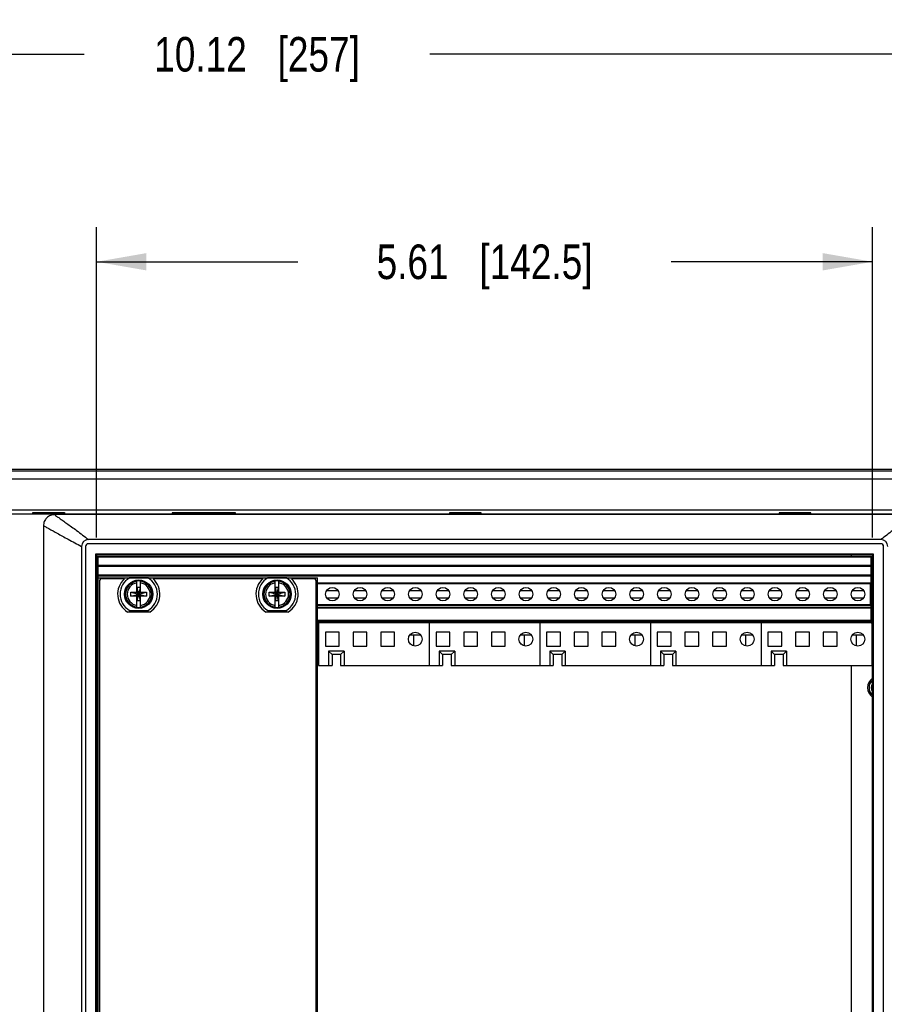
# Model space of a CAD drawing. Header units: inches. Extents: x 0 to 34, y 0 to 22.
# Tile 20 of 43: x 5.4 to 8.5, y 14.3 to 17.8. Entities that reach past the tile are written whole.
import ezdxf

# ---------------------------------------------------------------- set-up
doc = ezdxf.new("R2010")
doc.units = ezdxf.units.IN
doc.header["$LTSCALE"] = 1.87
doc.header["$MEASUREMENT"] = 0
doc.layers.get('0').update_dxf_attribs({"linetype": 'CONTINUOUS'})
doc.layers.add('02___PRT_ALL_AXES', color=7, linetype='CONTINUOUS')
doc.layers.add('DIMENSIONS', color=7, linetype='CONTINUOUS')
doc.styles.get("Standard").update_dxf_attribs({"font": 'txt', "width": 0.8})
doc.dimstyles.new('DIMSTYLE_1', dxfattribs={"dimtxt": 0.125, "dimasz": 0.18, "dimexe": 0.18, "dimexo": 0.0625, "dimgap": 0.09, "dimtad": 0, "dimtih": 1, "dimtoh": 1, "dimlfac": 2, "dimzin": 4, "dimdsep": 46, "dimtxsty": 'STANDARD', "dimblk": '_FILLED', "dimblk1": '_FILLED', "dimblk2": '_FILLED', "dimcen": 0.09, "dimadec": 0, "dimazin": 0, "dimtfac": 1, "dimtofl": 0, "dimtmove": 0, "dimatfit": 3, "dimldrblk": '_FILLED', "dimfxl": 1, "dimtolj": 1, "dimtzin": 4, "dimarcsym": 0})

# ---------------------------------------------------------------- blocks, each defined once
blk = doc.blocks.new('_FILLED')
at = {"color": 0, "linetype": 'BYBLOCK'}
blk.add_solid([(0, 0), (-1, 0.174), (-1, -0.174)], dxfattribs=at)
blk = doc.blocks.new('*D0')
at = {"layer": 'DIMENSIONS', "color": 2, "linetype": 'CONTINUOUS'}
for p, q in [((3.7281, 16.2219), (3.7281, 17.8244)), ((8.7881, 16.2219), (8.7881, 17.8244)), ((3.7281, 17.6994), (5.6331, 17.6994)), ((8.7881, 17.6994), (6.8831, 17.6994))]:
    blk.add_line(p, q, dxfattribs=at)
at = {"layer": 'DIMENSIONS', "color": 2, "linetype": 'CONTINUOUS', "xscale": 0.18, "yscale": 0.18, "zscale": 0.18, "rotation": 180}
blk.add_blockref('_FILLED', (3.7281, 17.6994), dxfattribs=at)
at = {"layer": 'DIMENSIONS', "color": 2, "linetype": 'CONTINUOUS', "xscale": 0.18, "yscale": 0.18, "zscale": 0.18}
blk.add_blockref('_FILLED', (8.7881, 17.6994), dxfattribs=at)
at = {"layer": 'DIMENSIONS', "color": 2, "linetype": 'CONTINUOUS', "insert": (6.2581, 17.7619), "char_height": 0.125, "width": 1.125, "attachment_point": 2, "line_spacing_factor": 0.9}
blk.add_mtext('10.12{\\Ftxt.shx;\\W1.000000;\\H0.125000; }[257]', dxfattribs=at)
blk = doc.blocks.new('*D19')
at = {"layer": 'DIMENSIONS', "color": 2, "linetype": 'CONTINUOUS'}
for p, q in [((5.6781, 15.9529), (5.6781, 17.0744)), ((8.4831, 15.9529), (8.4831, 17.0744)), ((5.6781, 16.9494), (6.4056, 16.9494)), ((8.4831, 16.9494), (7.7556, 16.9494))]:
    blk.add_line(p, q, dxfattribs=at)
at = {"layer": 'DIMENSIONS', "color": 2, "linetype": 'CONTINUOUS', "xscale": 0.18, "yscale": 0.18, "zscale": 0.18, "rotation": 180}
blk.add_blockref('_FILLED', (5.6781, 16.9494), dxfattribs=at)
at = {"layer": 'DIMENSIONS', "color": 2, "linetype": 'CONTINUOUS', "xscale": 0.18, "yscale": 0.18, "zscale": 0.18}
blk.add_blockref('_FILLED', (8.4831, 16.9494), dxfattribs=at)
at = {"layer": 'DIMENSIONS', "color": 2, "linetype": 'CONTINUOUS', "insert": (7.0806, 17.0119), "char_height": 0.125, "width": 1.225, "attachment_point": 2, "line_spacing_factor": 0.9}
blk.add_mtext('5.61{\\Ftxt.shx;\\W1.000000;\\H0.125000; }[142.5]', dxfattribs=at)
blk = doc.blocks.new('*D20')
at = {"layer": 'DIMENSIONS', "color": 2, "linetype": 'CONTINUOUS'}
for p, q in [((8.4831, 15.9529), (8.4831, 17.0744)), ((8.7881, 16.2219), (8.7881, 17.0744)), ((8.4831, 16.9494), (8.1231, 16.9494)), ((8.7881, 16.9494), (9.1335, 16.9494))]:
    blk.add_line(p, q, dxfattribs=at)
at = {"layer": 'DIMENSIONS', "color": 2, "linetype": 'CONTINUOUS', "xscale": 0.18, "yscale": 0.18, "zscale": 0.18}
blk.add_blockref('_FILLED', (8.4831, 16.9494), dxfattribs=at)
at = {"layer": 'DIMENSIONS', "color": 2, "linetype": 'CONTINUOUS', "xscale": 0.18, "yscale": 0.18, "zscale": 0.18, "rotation": 180}
blk.add_blockref('_FILLED', (8.7881, 16.9494), dxfattribs=at)
at = {"layer": 'DIMENSIONS', "color": 2, "linetype": 'CONTINUOUS', "insert": (9.196, 17.0119), "char_height": 0.125, "width": 1.025, "attachment_point": 1, "line_spacing_factor": 0.9}
blk.add_mtext('.61{\\Ftxt.shx;\\W1.000000;\\H0.125000; }[15.5]', dxfattribs=at)

msp = doc.modelspace()

# ---------------------------------------------------------------- linework, layer by layer
at = {"color": 7, "linetype": 'CONTINUOUS'}
for p, q in [((3.76804, 16.19943), (8.74807, 16.19943)), ((3.77316, 16.19431), (8.74295, 16.19431)), ((3.77316, 16.16437), (8.74295, 16.16437)), ((3.7735, 16.05241), (8.74261, 16.05241)), ((3.77884, 16.05228), (8.73727, 16.05228)), ((8.74261, 16.037), (3.7735, 16.037)), ((5.44811, 16.03713), (5.44811, 16.04263)), ((5.44968, 16.04106), (5.44811, 16.04263)), ((5.44811, 16.04263), (5.562, 16.04263)), ((5.44964, 16.04089), (5.45703, 16.03942)), ((5.44968, 16.03713), (5.44968, 16.04106)), ((5.55308, 16.03942), (5.45703, 16.03942)), ((5.46527, 16.03875), (5.45736, 16.03743)), ((5.54583, 16.03875), (5.46527, 16.03875)), ((8.63605, 16.03543), (5.52605, 16.03543)), ((5.55278, 16.03759), (5.54583, 16.03875)), ((5.56047, 16.04089), (5.55308, 16.03942)), ((5.56043, 16.04106), (5.562, 16.04263)), ((5.56043, 16.04106), (5.56043, 16.03713)), ((5.562, 16.04263), (5.562, 16.03713)), ((5.95069, 16.042), (5.95069, 16.03713)), ((5.95069, 16.042), (5.95527, 16.03742)), ((6.18042, 16.042), (5.95069, 16.042)), ((6.17584, 16.03742), (6.18042, 16.042)), ((6.18042, 16.03713), (6.18042, 16.042)), ((6.95411, 16.04193), (6.95411, 16.03713)), ((6.95568, 16.04036), (6.95411, 16.04193)), ((7.068, 16.04193), (6.95411, 16.04193)), ((6.95564, 16.04019), (6.96303, 16.03872)), ((6.95568, 16.04036), (6.95568, 16.03713)), ((6.97027, 16.03872), (6.96303, 16.03872)), ((6.97027, 16.03875), (6.96322, 16.03757)), ((7.05886, 16.03741), (7.05083, 16.03875)), ((7.05908, 16.03872), (7.05083, 16.03872)), ((7.06647, 16.04019), (7.05908, 16.03872)), ((7.06643, 16.04036), (7.068, 16.04193)), ((7.06643, 16.03713), (7.06643, 16.04036)), ((7.068, 16.03713), (7.068, 16.04193)), ((8.14611, 16.04193), (8.14611, 16.03713)), ((8.26, 16.04193), (8.14611, 16.04193)), ((8.14768, 16.04036), (8.14611, 16.04193)), ((8.14764, 16.04019), (8.15503, 16.03872)), ((8.14768, 16.04036), (8.14768, 16.03713)), ((8.16227, 16.03872), (8.15503, 16.03872)), ((8.16227, 16.03875), (8.15522, 16.03757)), ((8.25086, 16.03741), (8.24283, 16.03875)), ((8.25108, 16.03872), (8.24283, 16.03872)), ((8.25847, 16.04019), (8.25108, 16.03872)), ((8.25843, 16.04036), (8.26, 16.04193)), ((8.25843, 16.03713), (8.25843, 16.04036)), ((8.26, 16.03713), (8.26, 16.04193)), ((5.48605, 15.99543), (5.48605, 12.91893)), ((5.64855, 15.94517), (5.64855, 15.94543)), ((8.51355, 15.94543), (5.64855, 15.94543)), ((8.51355, 15.94517), (8.51355, 15.94543)), ((5.62355, 15.92043), (5.62355, 13.15843)), ((5.62382, 15.92043), (5.62355, 15.92043)), ((5.63813, 15.92036), (5.63813, 13.1585)), ((5.63839, 15.92009), (5.63813, 15.92036)), ((5.63839, 15.92009), (5.63839, 13.15876)), ((5.64839, 15.93009), (5.64813, 15.93036)), ((8.51298, 15.93036), (5.64813, 15.93036)), ((8.51272, 15.93009), (5.64839, 15.93009)), ((8.51272, 15.93009), (8.51298, 15.93036)), ((8.52272, 15.92009), (8.52298, 15.92036)), ((8.52272, 13.15876), (8.52272, 15.92009)), ((8.52298, 13.1585), (8.52298, 15.92036)), ((5.67522, 13.18559), (5.67522, 15.89327)), ((5.67805, 15.89043), (5.67522, 15.89327)), ((5.67522, 15.89327), (8.48589, 15.89327)), ((5.67805, 15.89043), (5.67805, 13.18843)), ((8.48305, 15.89043), (5.67805, 15.89043)), ((5.6833, 15.79693), (5.6833, 15.88545)), ((5.6833, 15.88545), (8.4783, 15.88545)), ((5.6833, 15.88295), (8.4783, 15.88295)), ((8.4783, 15.85045), (8.4783, 15.88545)), ((8.48305, 15.89043), (8.48589, 15.89327)), ((8.48305, 13.18843), (8.48305, 15.89043)), ((8.48589, 15.89327), (8.48589, 13.18559)), ((5.6833, 15.85295), (8.4783, 15.85295)), ((5.6833, 15.85045), (8.4783, 15.85045)), ((8.4783, 15.84795), (5.6833, 15.84795)), ((8.4783, 15.81545), (8.4783, 15.85012)), ((5.6838, 15.80695), (5.67805, 15.80695)), ((5.6833, 15.81795), (8.4783, 15.81795)), ((5.6833, 15.81545), (8.4783, 15.81545)), ((8.4783, 15.81295), (5.6833, 15.81295)), ((5.77855, 15.80395), (5.6983, 15.80395)), ((5.86398, 15.80645), (5.79663, 15.80645)), ((6.27855, 15.80395), (5.88205, 15.80395)), ((6.36398, 15.80645), (6.29663, 15.80645)), ((6.4623, 15.80395), (6.38205, 15.80395)), ((8.4783, 15.64445), (8.4783, 15.81512)), ((8.48305, 15.80695), (8.4783, 15.80695)), ((5.6883, 15.79395), (5.6883, 13.29045)), ((5.82341, 15.75381), (5.82341, 15.79528)), ((5.82445, 15.72369), (5.83616, 15.77221)), ((5.82445, 15.77221), (5.82445, 15.75381)), ((5.83616, 15.72369), (5.82445, 15.77221)), ((5.83616, 15.77221), (5.82445, 15.77221)), ((5.83616, 15.75381), (5.83616, 15.77221)), ((5.83719, 15.75381), (5.83719, 15.79528)), ((6.32341, 15.75381), (6.32341, 15.79528)), ((6.32445, 15.72369), (6.33616, 15.77221)), ((6.32445, 15.77221), (6.32445, 15.75381)), ((6.33616, 15.72369), (6.32445, 15.77221)), ((6.33616, 15.77221), (6.32445, 15.77221)), ((6.33616, 15.75381), (6.33616, 15.77221)), ((6.33719, 15.75381), (6.33719, 15.79528)), ((6.4723, 13.29045), (6.4723, 15.79395)), ((6.4768, 15.7892), (8.4783, 15.7892)), ((6.4768, 15.7867), (8.4783, 15.7867)), ((8.47405, 15.7867), (8.47405, 15.7092)), ((5.80176, 15.74106), (5.80176, 15.75484)), ((5.80176, 15.75484), (5.85885, 15.74106)), ((5.80176, 15.74106), (5.85885, 15.75484)), ((5.80176, 15.75484), (5.82341, 15.75484)), ((5.82341, 15.74106), (5.80176, 15.74106)), ((5.82341, 15.75381), (5.82445, 15.75381)), ((5.82341, 15.70063), (5.82341, 15.7421)), ((5.82341, 15.7421), (5.82445, 15.7421)), ((5.82445, 15.7421), (5.83616, 15.75381)), ((5.83616, 15.7421), (5.82445, 15.75381)), ((5.82445, 15.7421), (5.82445, 15.72369)), ((5.83719, 15.75381), (5.83616, 15.75381)), ((5.83616, 15.72369), (5.83616, 15.7421)), ((5.83719, 15.7421), (5.83616, 15.7421)), ((5.83719, 15.75484), (5.85885, 15.75484)), ((5.83719, 15.70063), (5.83719, 15.7421)), ((5.85885, 15.74106), (5.83719, 15.74106)), ((5.85885, 15.75484), (5.85885, 15.74106)), ((6.30176, 15.74106), (6.30176, 15.75484)), ((6.30176, 15.74106), (6.35885, 15.75484)), ((6.30176, 15.75484), (6.32341, 15.75484)), ((6.30176, 15.75484), (6.35885, 15.74106)), ((6.32341, 15.74106), (6.30176, 15.74106)), ((6.32341, 15.75381), (6.32445, 15.75381)), ((6.32341, 15.70063), (6.32341, 15.7421)), ((6.32341, 15.7421), (6.32445, 15.7421)), ((6.32445, 15.7421), (6.33616, 15.75381)), ((6.33616, 15.7421), (6.32445, 15.75381)), ((6.32445, 15.7421), (6.32445, 15.72369)), ((6.33719, 15.75381), (6.33616, 15.75381)), ((6.33616, 15.72369), (6.33616, 15.7421)), ((6.33719, 15.7421), (6.33616, 15.7421)), ((6.33719, 15.75484), (6.35885, 15.75484)), ((6.33719, 15.70063), (6.33719, 15.7421)), ((6.35885, 15.74106), (6.33719, 15.74106)), ((6.35885, 15.75484), (6.35885, 15.74106)), ((6.51015, 15.7617), (6.55046, 15.7617)), ((6.51015, 15.7342), (6.55046, 15.7342)), ((6.61015, 15.7617), (6.65046, 15.7617)), ((6.61015, 15.7342), (6.65046, 15.7342)), ((6.71015, 15.7617), (6.75046, 15.7617)), ((6.71015, 15.7342), (6.75046, 15.7342)), ((6.81015, 15.7617), (6.85046, 15.7617)), ((6.81015, 15.7342), (6.85046, 15.7342)), ((6.91015, 15.7617), (6.95046, 15.7617)), ((6.91015, 15.7342), (6.95046, 15.7342)), ((7.01015, 15.7617), (7.05046, 15.7617)), ((7.01015, 15.7342), (7.05046, 15.7342)), ((7.11015, 15.7617), (7.15046, 15.7617)), ((7.11015, 15.7342), (7.15046, 15.7342)), ((7.21015, 15.7617), (7.25046, 15.7617)), ((7.21015, 15.7342), (7.25046, 15.7342)), ((7.31015, 15.7617), (7.35046, 15.7617)), ((7.31015, 15.7342), (7.35046, 15.7342)), ((7.41015, 15.7617), (7.45046, 15.7617)), ((7.41015, 15.7342), (7.45046, 15.7342)), ((7.51015, 15.7617), (7.55046, 15.7617)), ((7.51015, 15.7342), (7.55046, 15.7342)), ((7.61015, 15.7617), (7.65046, 15.7617)), ((7.61015, 15.7342), (7.65046, 15.7342)), ((7.71015, 15.7617), (7.75046, 15.7617)), ((7.71015, 15.7342), (7.75046, 15.7342)), ((7.81015, 15.7617), (7.85046, 15.7617)), ((7.81015, 15.7342), (7.85046, 15.7342)), ((7.91015, 15.7617), (7.95046, 15.7617)), ((7.91015, 15.7342), (7.95046, 15.7342)), ((8.01015, 15.7617), (8.05046, 15.7617)), ((8.01015, 15.7342), (8.05046, 15.7342)), ((8.11015, 15.7617), (8.15046, 15.7617)), ((8.11015, 15.7342), (8.15046, 15.7342)), ((8.21015, 15.7617), (8.25046, 15.7617)), ((8.21015, 15.7342), (8.25046, 15.7342)), ((8.31015, 15.7617), (8.35046, 15.7617)), ((8.31015, 15.7342), (8.35046, 15.7342)), ((8.41015, 15.7617), (8.45046, 15.7617)), ((8.41015, 15.7342), (8.45046, 15.7342)), ((8.47405, 15.7617), (8.4783, 15.7617)), ((8.47405, 15.7342), (8.4783, 15.7342)), ((5.83616, 15.72369), (5.82445, 15.72369)), ((6.33616, 15.72369), (6.32445, 15.72369)), ((8.4783, 15.7092), (6.4768, 15.7092)), ((8.4783, 15.7067), (6.4768, 15.7067)), ((6.4768, 15.70095), (8.4783, 15.70095)), ((6.4768, 15.69845), (8.4783, 15.69845)), ((5.87097, 15.68345), (5.78964, 15.68345)), ((5.79663, 15.68945), (5.86398, 15.68945)), ((6.37097, 15.68345), (6.28964, 15.68345)), ((6.29663, 15.68945), (6.36398, 15.68945)), ((8.4783, 15.68345), (8.48305, 15.68345)), ((8.4783, 15.66845), (8.48305, 15.66845)), ((8.4783, 15.65295), (6.4768, 15.65295)), ((8.4783, 15.65045), (6.4768, 15.65045)), ((8.4783, 15.64695), (6.4768, 15.64695)), ((8.4783, 15.64445), (6.4768, 15.64445)), ((6.48005, 15.64445), (6.48005, 15.48992)), ((6.88005, 15.64445), (6.88005, 15.48992)), ((7.28005, 15.64445), (7.28005, 15.48992)), ((7.68005, 15.64445), (7.68005, 15.48992)), ((8.08005, 15.64445), (8.08005, 15.48992)), ((8.48005, 15.64445), (8.48005, 15.48992)), ((6.50505, 15.61045), (6.50505, 15.56045)), ((6.55505, 15.61045), (6.50505, 15.61045)), ((6.55505, 15.56045), (6.55505, 15.61045)), ((6.60505, 15.61045), (6.60505, 15.56045)), ((6.65505, 15.61045), (6.60505, 15.61045)), ((6.65505, 15.56045), (6.65505, 15.61045)), ((6.70505, 15.61045), (6.70505, 15.56045)), ((6.75505, 15.61045), (6.70505, 15.61045)), ((6.75505, 15.56045), (6.75505, 15.61045)), ((6.8504, 15.59945), (6.80971, 15.59945)), ((6.82405, 15.59945), (6.82405, 15.56144)), ((6.90505, 15.61045), (6.90505, 15.56045)), ((6.95505, 15.61045), (6.90505, 15.61045)), ((6.95505, 15.56045), (6.95505, 15.61045)), ((7.00505, 15.61045), (7.00505, 15.56045)), ((7.05505, 15.61045), (7.00505, 15.61045)), ((7.05505, 15.56045), (7.05505, 15.61045)), ((7.10505, 15.61045), (7.10505, 15.56045)), ((7.15505, 15.61045), (7.10505, 15.61045)), ((7.15505, 15.56045), (7.15505, 15.61045)), ((7.2504, 15.59945), (7.20971, 15.59945)), ((7.22405, 15.59945), (7.22405, 15.56144)), ((7.30505, 15.61045), (7.30505, 15.56045)), ((7.35505, 15.61045), (7.30505, 15.61045)), ((7.35505, 15.56045), (7.35505, 15.61045)), ((7.40505, 15.61045), (7.40505, 15.56045)), ((7.45505, 15.61045), (7.40505, 15.61045)), ((7.45505, 15.56045), (7.45505, 15.61045)), ((7.50505, 15.61045), (7.50505, 15.56045)), ((7.55505, 15.61045), (7.50505, 15.61045)), ((7.55505, 15.56045), (7.55505, 15.61045)), ((7.6504, 15.59945), (7.60971, 15.59945)), ((7.62405, 15.59945), (7.62405, 15.56144)), ((7.75505, 15.61045), (7.70505, 15.61045)), ((7.70505, 15.61045), (7.70505, 15.56045)), ((7.75505, 15.56045), (7.75505, 15.61045)), ((7.85505, 15.61045), (7.80505, 15.61045)), ((7.80505, 15.61045), (7.80505, 15.56045)), ((7.85505, 15.56045), (7.85505, 15.61045)), ((7.95505, 15.61045), (7.90505, 15.61045)), ((7.90505, 15.61045), (7.90505, 15.56045)), ((7.95505, 15.56045), (7.95505, 15.61045)), ((8.0504, 15.59945), (8.00971, 15.59945)), ((8.02405, 15.59945), (8.02405, 15.56144)), ((8.15505, 15.61045), (8.10505, 15.61045)), ((8.10505, 15.61045), (8.10505, 15.56045)), ((8.15505, 15.56045), (8.15505, 15.61045)), ((8.25505, 15.61045), (8.20505, 15.61045)), ((8.20505, 15.61045), (8.20505, 15.56045)), ((8.25505, 15.56045), (8.25505, 15.61045)), ((8.35505, 15.61045), (8.30505, 15.61045)), ((8.30505, 15.61045), (8.30505, 15.56045)), ((8.35505, 15.56045), (8.35505, 15.61045)), ((8.4504, 15.59945), (8.40971, 15.59945)), ((8.42405, 15.59945), (8.42405, 15.56144)), ((6.50505, 15.56045), (6.55505, 15.56045)), ((6.60505, 15.56045), (6.65505, 15.56045)), ((6.70505, 15.56045), (6.75505, 15.56045)), ((6.90505, 15.56045), (6.95505, 15.56045)), ((7.00505, 15.56045), (7.05505, 15.56045)), ((7.10505, 15.56045), (7.15505, 15.56045)), ((7.30505, 15.56045), (7.35505, 15.56045)), ((7.40505, 15.56045), (7.45505, 15.56045)), ((7.50505, 15.56045), (7.55505, 15.56045)), ((7.70505, 15.56045), (7.75505, 15.56045)), ((7.80505, 15.56045), (7.85505, 15.56045)), ((7.90505, 15.56045), (7.95505, 15.56045)), ((8.10505, 15.56045), (8.15505, 15.56045)), ((8.20505, 15.56045), (8.25505, 15.56045)), ((8.30505, 15.56045), (8.35505, 15.56045)), ((6.51655, 15.54179), (6.51655, 15.48992)), ((6.51655, 15.54179), (6.52905, 15.52929)), ((6.57255, 15.54179), (6.51655, 15.54179)), ((6.52905, 15.52929), (6.52905, 15.48992)), ((6.56005, 15.52929), (6.52905, 15.52929)), ((6.56005, 15.52929), (6.57255, 15.54179)), ((6.56005, 15.52929), (6.56005, 15.48992)), ((6.57255, 15.54179), (6.57255, 15.48992)), ((6.91655, 15.54179), (6.91655, 15.48992)), ((6.97255, 15.54179), (6.91655, 15.54179)), ((6.91655, 15.54179), (6.92905, 15.52929)), ((6.92905, 15.52929), (6.92905, 15.48992)), ((6.96005, 15.52929), (6.92905, 15.52929)), ((6.96005, 15.52929), (6.97255, 15.54179)), ((6.96005, 15.52929), (6.96005, 15.48992)), ((6.97255, 15.54179), (6.97255, 15.48992)), ((7.31655, 15.54179), (7.31655, 15.48992)), ((7.37255, 15.54179), (7.31655, 15.54179)), ((7.31655, 15.54179), (7.32905, 15.52929)), ((7.32905, 15.52929), (7.32905, 15.48992)), ((7.36005, 15.52929), (7.32905, 15.52929)), ((7.36005, 15.52929), (7.37255, 15.54179)), ((7.36005, 15.52929), (7.36005, 15.48992)), ((7.37255, 15.54179), (7.37255, 15.48992)), ((7.77255, 15.54179), (7.71655, 15.54179)), ((7.71655, 15.54179), (7.71655, 15.48992)), ((7.71655, 15.54179), (7.72905, 15.52929)), ((7.76005, 15.52929), (7.72905, 15.52929)), ((7.72905, 15.52929), (7.72905, 15.48992)), ((7.76005, 15.52929), (7.77255, 15.54179)), ((7.76005, 15.52929), (7.76005, 15.48992)), ((7.77255, 15.54179), (7.77255, 15.48992)), ((8.17255, 15.54179), (8.11655, 15.54179)), ((8.11655, 15.54179), (8.11655, 15.48992)), ((8.11655, 15.54179), (8.12905, 15.52929)), ((8.16005, 15.52929), (8.12905, 15.52929)), ((8.12905, 15.52929), (8.12905, 15.48992)), ((8.16005, 15.52929), (8.17255, 15.54179)), ((8.16005, 15.52929), (8.16005, 15.48992)), ((8.17255, 15.54179), (8.17255, 15.48992)), ((6.48005, 15.48992), (6.52905, 15.48992)), ((6.56005, 15.48992), (6.92905, 15.48992)), ((6.96005, 15.48992), (7.32905, 15.48992)), ((7.36005, 15.48992), (7.72905, 15.48992)), ((7.76005, 15.48992), (8.12905, 15.48992)), ((8.16005, 15.48992), (8.48005, 15.48992))]:
    msp.add_line(p, q, dxfattribs=at)
at = {"color": 3, "linetype": 'CONTINUOUS'}
for p, q in [((8.40555, 15.89043), (8.40555, 15.88545)), ((8.48305, 15.84463), (8.47825, 15.84463)), ((8.4783, 15.64445), (8.48305, 15.64445)), ((8.40555, 15.48992), (8.40555, 13.58948))]:
    msp.add_line(p, q, dxfattribs=at)
at = {"color": 7, "linetype": 'CONTINUOUS'}
for centre, radius in [((5.8303, 15.74795), 0.05125), ((5.8303, 15.74795), 0.04902), ((6.3303, 15.74795), 0.05125), ((6.3303, 15.74795), 0.04902), ((6.5303, 15.74795), 0.0245), ((6.6303, 15.74795), 0.0245), ((6.7303, 15.74795), 0.0245), ((6.8303, 15.74795), 0.0245), ((6.9303, 15.74795), 0.0245), ((7.0303, 15.74795), 0.0245), ((7.1303, 15.74795), 0.0245), ((7.2303, 15.74795), 0.0245), ((7.3303, 15.74795), 0.0245), ((7.4303, 15.74795), 0.0245), ((7.5303, 15.74795), 0.0245), ((7.6303, 15.74795), 0.0245), ((7.7303, 15.74795), 0.0245), ((7.8303, 15.74795), 0.0245), ((7.9303, 15.74795), 0.0245), ((8.0303, 15.74795), 0.0245), ((8.1303, 15.74795), 0.0245), ((8.2303, 15.74795), 0.0245), ((8.3303, 15.74795), 0.0245), ((8.4303, 15.74795), 0.0245), ((6.83005, 15.58545), 0.025), ((7.23005, 15.58545), 0.025), ((7.63005, 15.58545), 0.025), ((8.03005, 15.58545), 0.025), ((8.43005, 15.58545), 0.025)]:
    msp.add_circle(centre, radius, dxfattribs=at)
for centre, radius, start, end in [((5.64855, 15.92043), 0.025, 90, 180), ((8.51355, 15.92043), 0.025, 0, 90), ((5.6983, 15.79395), 0.01, 90, 180), ((5.8303, 15.74795), 0.07625, 132.74124, 237.76867), ((5.8303, 15.74795), 0.0675, 119.92643, 240.07357), ((5.8303, 15.74795), 0.0675, 299.92643, 60.07357), ((5.8303, 15.74795), 0.07625, 302.23133, 47.25876), ((6.3303, 15.74795), 0.07625, 132.74124, 237.76867), ((6.3303, 15.74795), 0.0675, 119.92643, 240.07357), ((6.3303, 15.74795), 0.0675, 299.92643, 60.07357), ((6.3303, 15.74795), 0.07625, 302.23133, 47.25876), ((6.4623, 15.79395), 0.01, 0, 90), ((5.8303, 15.74795), 0.04737, 98.36374, 261.63626), ((5.8303, 15.74795), 0.0416, 99.53359, 260.46641), ((5.8303, 15.74795), 0.04782, 81.71661, 98.28339), ((5.8303, 15.74795), 0.04737, 278.36374, 81.63626), ((5.8303, 15.74795), 0.0416, 279.53359, 80.46641), ((6.3303, 15.74795), 0.04737, 98.36374, 261.63626), ((6.3303, 15.74795), 0.0416, 99.53359, 260.46641), ((6.3303, 15.74795), 0.04782, 81.71661, 98.28339), ((6.3303, 15.74795), 0.04737, 278.36374, 81.63626), ((6.3303, 15.74795), 0.0416, 279.53359, 80.46641), ((5.8303, 15.74795), 0.04782, 261.71661, 278.28339), ((6.3303, 15.74795), 0.04782, 261.71661, 278.28339), ((8.50655, 15.40995), 0.03618, 130.65874, 229.34126), ((8.50655, 15.40995), 0.028, 147.36541, 212.63459)]:
    msp.add_arc(centre, radius, start, end, dxfattribs=at)
for centre, major_axis in [((5.64813, 15.92035), (-0.00707, 0.00707)), ((5.64839, 15.92009), (-0.00707, 0.00707)), ((8.51272, 15.92009), (0.00707, 0.00707)), ((8.51298, 15.92035), (0.00707, 0.00707))]:
    msp.add_ellipse(centre, major_axis=major_axis, ratio=0.9996955, start_param=-0.7852459, end_param=0.7852459, dxfattribs=at)
for points, knots in [([(5.52605, 16.03543), (5.52104, 16.03543), (5.51324, 16.03394), (5.50396, 16.02909), (5.49553, 16.02231), (5.48963, 16.013), (5.48661, 16.00299), (5.48605, 15.9979), (5.48605, 15.99543)], [0, 0, 0, 0, 0.2407643, 0.3694125, 0.4996788, 0.756448, 0.8813246, 1, 1, 1, 1]), ([(5.52605, 16.03543), (5.5285, 16.03352), (5.53428, 16.02925), (5.54425, 16.02215), (5.5566, 16.01343), (5.5712, 16.00309), (5.5879, 15.99109), (5.61409, 15.97192), (5.63447, 15.95643), (5.64855, 15.94543)], [0, 0, 0, 0, 0.0611325, 0.1418705, 0.2415423, 0.3594593, 0.4949343, 0.6472903, 1, 1, 1, 1]), ([(8.63605, 16.03543), (8.63361, 16.03352), (8.62783, 16.02925), (8.61786, 16.02215), (8.60551, 16.01343), (8.59091, 16.00309), (8.57421, 15.99109), (8.54802, 15.97192), (8.52764, 15.95643), (8.51355, 15.94543)], [0, 0, 0, 0, 0.0611325, 0.1418705, 0.2415423, 0.3594593, 0.4949343, 0.6472903, 1, 1, 1, 1]), ([(5.48605, 15.99543), (5.48887, 15.99393), (5.49538, 15.99039), (5.51181, 15.98131), (5.53857, 15.96644), (5.57785, 15.94489), (5.6073, 15.92906), (5.62355, 15.92043)], [0, 0, 0, 0, 0.0611191, 0.1418881, 0.359581, 0.647479, 1, 1, 1, 1])]:
    msp.add_open_spline(points, degree=3, knots=knots, dxfattribs=at)
at = {"layer": '02___PRT_ALL_AXES', "color": 7, "linetype": 'CONTINUOUS'}
for p, q in [((5.6838, 13.27695), (5.6838, 15.80745)), ((5.6838, 15.80745), (6.4768, 15.80745)), ((6.4768, 13.27695), (6.4768, 15.80745)), ((5.67805, 15.79693), (5.6838, 15.79693))]:
    msp.add_line(p, q, dxfattribs=at)
at = {"layer": '02___PRT_ALL_AXES', "color": 3, "linetype": 'CONTINUOUS'}
for centre, radius, start, end in [((5.68405, 15.83995), 0.0445, 90.98046, 97.79598), ((8.49328, 15.8296), 0.0175, 126.50515, 150.79732), ((8.50655, 15.40995), 0.0415, 124.94309, 235.05691)]:
    msp.add_arc(centre, radius, start, end, dxfattribs=at)

# ---------------------------------------------------------------- dimensions: what is measured, and where the dimension line sits
at = {"layer": 'DIMENSIONS', "color": 2, "linetype": 'CONTINUOUS'}
for base, p1, p2, picture, middle in [((8.78805, 17.69943), (3.72805, 16.22194), (8.78805, 16.22194), '*D0', (6.10805, 17.69943)), ((8.48305, 16.94943), (5.67805, 15.95293), (8.48305, 15.95293), '*D19', (6.95555, 16.94943))]:
    dim = msp.add_linear_dim(base=base, p1=p1, p2=p2, dimstyle='DIMSTYLE_1', dxfattribs=at)
    dim.commit()
    dim.dimension.update_dxf_attribs({"geometry": picture, "text_midpoint": middle, "dimtype": 160})
dim = msp.add_linear_dim(base=(8.48305, 16.94943), p1=(8.78805, 16.22194), p2=(8.48305, 15.95293), angle=180, dimstyle='DIMSTYLE_1', dxfattribs=at)
dim.commit()
dim.dimension.update_dxf_attribs({"geometry": '*D20', "text_midpoint": (9.70852, 16.94943), "dimtype": 160})

doc.saveas('drawing.dxf')
